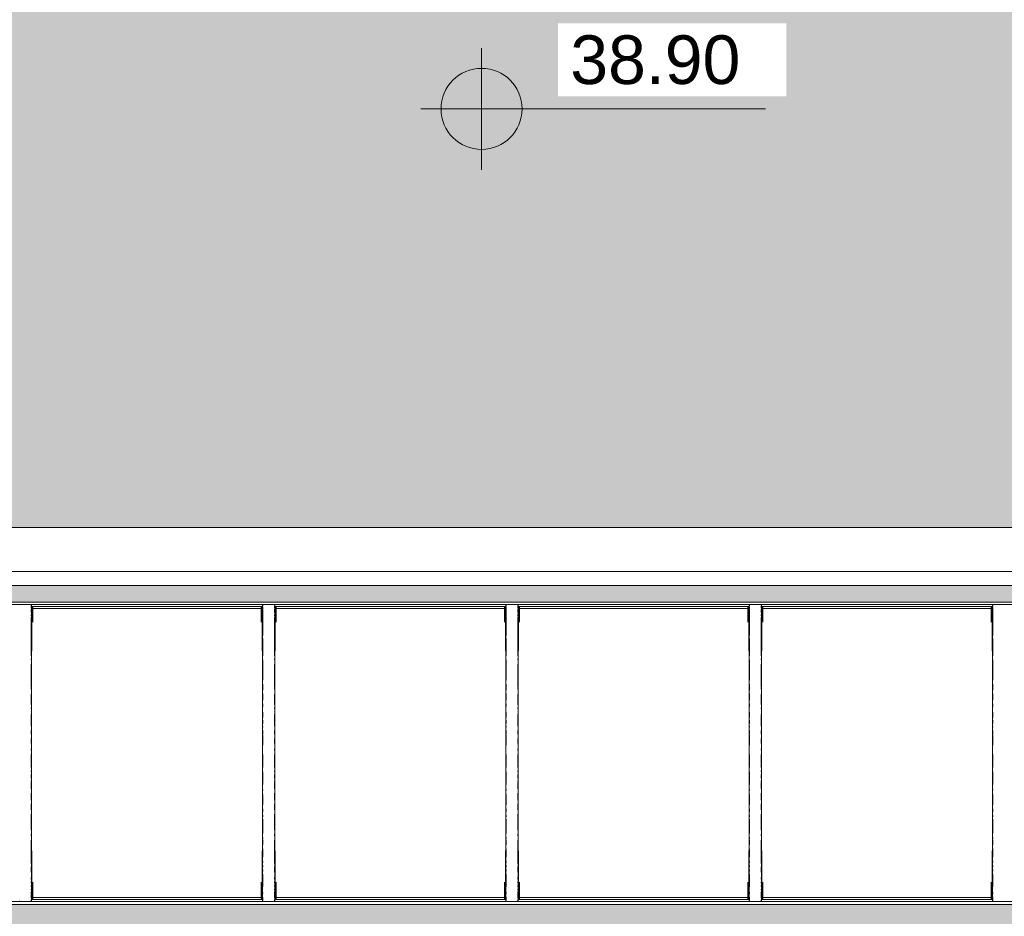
# Model space of a CAD drawing. Header units: millimetres. Extents: x -61176 to 31560, y -11428 to 53287.
# Tile 7 of 124: x -27988 to -23132, y 36413 to 40835. Entities that reach past the tile are written whole.
import ezdxf

# ---------------------------------------------------------------- set-up
doc = ezdxf.new("R2010")
doc.units = ezdxf.units.MM
for name, color, linetype, lineweight in [('A-FLOR', 192, 'Continuous', 9), ('A-FLOR-PATT', 8, 'Continuous', 9), ('A-GENM', 13, 'Continuous', 9), ('A-GLAZ', 151, 'Continuous', 9), ('A-WALL', 113, 'Continuous', 9), ('G-ANNO-DIMS', 111, 'Continuous', 9)]:
    doc.layers.add(name, color=color, linetype=linetype, lineweight=lineweight)
doc.styles.add('Arial_2', font='arial.ttf', dxfattribs={"height": 240})

# ---------------------------------------------------------------- blocks, each defined once
blk = doc.blocks.new('Skydome Long - type 2-1329215-Niveau 1')
at = {"layer": 'A-GLAZ'}
for p, q in [((-14014.3, 37963), (-38306.3, 37963)), ((-38294.1, 37951.4), (-14026.5, 37951.4)), ((-27988.5, 37950.9), (-27932.1, 37950.9)), ((-27931.7, 37932.4), (-27931.7, 37946.2)), ((-27931.7, 37941), (-26789.6, 37941)), ((-27930.3, 37936.9), (-27931.7, 37937.4)), ((-27931.7, 37932.8), (-27930.1, 37932.8)), ((-27931.6, 37932.5), (-27931.6, 37946.4)), ((-27930.3, 37942.6), (-27930.3, 37940)), ((-27930.3, 37940), (-27928.6, 37940)), ((-27930.3, 37892.5), (-27930.3, 37940)), ((-27930.1, 37949.2), (-27930.2, 37944.1)), ((-27930.1, 36488), (-27930.1, 37949.2)), ((-27928.6, 37940), (-27923.7, 37936.5)), ((-27928.6, 37722.4), (-27928.6, 37940)), ((-27923.7, 37863.8), (-27923.7, 37936.5)), ((-26796.9, 37930.2), (-27923.7, 37930.2)), ((-26796.9, 37936.5), (-26792, 37940)), ((-26796.9, 37936.5), (-26796.9, 37863.8)), ((-26792, 37940), (-26790.2, 37940)), ((-26792, 37722.4), (-26792, 37940)), ((-26790.4, 37944.1), (-26790.5, 37949.2)), ((-26790.5, 36488), (-26790.5, 37949.2)), ((-26790.4, 37932.8), (-26788.9, 37932.8)), ((-26790.2, 37940), (-26790.3, 37942.6)), ((-26790.2, 37722.4), (-26790.2, 37940)), ((-26788.9, 37930.2), (-26790.2, 37930.2)), ((-26789, 37943.2), (-26789, 37949.2)), ((-26789, 37930.1), (-26789, 37937.4)), ((-26788.9, 37942.7), (-26788.9, 37947.4)), ((-26788.9, 37929.2), (-26788.9, 37937.2)), ((-26788.5, 37950.9), (-26732.1, 37950.9)), ((-26731.7, 37932.4), (-26731.7, 37946.2)), ((-26731.7, 37941), (-25589.6, 37941)), ((-26730.3, 37936.9), (-26731.7, 37937.4)), ((-26731.7, 37932.8), (-26730.1, 37932.8)), ((-26731.6, 37932.5), (-26731.6, 37946.4)), ((-26730.3, 37942.6), (-26730.3, 37940)), ((-26730.3, 37940), (-26728.6, 37940)), ((-26730.3, 37892.5), (-26730.3, 37940)), ((-26730.1, 37949.2), (-26730.2, 37944.1)), ((-26730.1, 36488), (-26730.1, 37949.2)), ((-26728.6, 37940), (-26723.7, 37936.5)), ((-26728.6, 37722.4), (-26728.6, 37940)), ((-26723.7, 37863.8), (-26723.7, 37936.5)), ((-25596.9, 37930.2), (-26723.7, 37930.2)), ((-25596.9, 37936.5), (-25592, 37940)), ((-25596.9, 37936.5), (-25596.9, 37863.8)), ((-25592, 37940), (-25590.2, 37940)), ((-25592, 37722.4), (-25592, 37940)), ((-25590.4, 37944.1), (-25590.5, 37949.2)), ((-25590.5, 36488), (-25590.5, 37949.2)), ((-25590.4, 37932.8), (-25588.9, 37932.8)), ((-25590.2, 37940), (-25590.3, 37942.6)), ((-25590.2, 37722.4), (-25590.2, 37940)), ((-25588.9, 37930.2), (-25590.2, 37930.2)), ((-25589, 37943.2), (-25589, 37949.2)), ((-25589, 37930.1), (-25589, 37937.4)), ((-25588.9, 37942.7), (-25588.9, 37947.4)), ((-25588.9, 37929.2), (-25588.9, 37937.2)), ((-25588.5, 37950.9), (-25532.1, 37950.9)), ((-25531.7, 37932.4), (-25531.7, 37946.2)), ((-25531.7, 37941), (-24389.6, 37941)), ((-25530.3, 37936.9), (-25531.7, 37937.4)), ((-25531.7, 37932.8), (-25530.1, 37932.8)), ((-25531.6, 37932.5), (-25531.6, 37946.4)), ((-25530.3, 37942.6), (-25530.3, 37940)), ((-25530.3, 37940), (-25528.6, 37940)), ((-25530.3, 37892.5), (-25530.3, 37940)), ((-25530.1, 37949.2), (-25530.2, 37944.1)), ((-25530.1, 36488), (-25530.1, 37949.2)), ((-25528.6, 37940), (-25523.7, 37936.5)), ((-25528.6, 37722.4), (-25528.6, 37940)), ((-25523.7, 37863.8), (-25523.7, 37936.5)), ((-24396.9, 37930.2), (-25523.7, 37930.2)), ((-24396.9, 37936.5), (-24392, 37940)), ((-24396.9, 37936.5), (-24396.9, 37863.8)), ((-24392, 37940), (-24390.2, 37940)), ((-24392, 37722.4), (-24392, 37940)), ((-24390.4, 37944.1), (-24390.5, 37949.2)), ((-24390.5, 36488), (-24390.5, 37949.2)), ((-24390.4, 37932.8), (-24388.9, 37932.8)), ((-24390.2, 37940), (-24390.3, 37942.6)), ((-24390.2, 37722.4), (-24390.2, 37940)), ((-24388.9, 37930.2), (-24390.2, 37930.2)), ((-24389, 37943.2), (-24389, 37949.2)), ((-24389, 37930.1), (-24389, 37937.4)), ((-24388.9, 37942.7), (-24388.9, 37947.4)), ((-24388.9, 37929.2), (-24388.9, 37937.2)), ((-24388.5, 37950.9), (-24332.1, 37950.9)), ((-24331.7, 37932.4), (-24331.7, 37946.2)), ((-24331.7, 37941), (-23189.6, 37941)), ((-24330.3, 37936.9), (-24331.7, 37937.4)), ((-24331.7, 37932.8), (-24330.1, 37932.8)), ((-24331.6, 37932.5), (-24331.6, 37946.4)), ((-24330.3, 37942.6), (-24330.3, 37940)), ((-24330.3, 37940), (-24328.6, 37940)), ((-24330.3, 37892.5), (-24330.3, 37940)), ((-24330.1, 37949.2), (-24330.2, 37944.1)), ((-24330.1, 36488), (-24330.1, 37949.2)), ((-24328.6, 37940), (-24323.7, 37936.5)), ((-24328.6, 37722.4), (-24328.6, 37940)), ((-24323.7, 37863.8), (-24323.7, 37936.5)), ((-23196.9, 37930.2), (-24323.7, 37930.2)), ((-23196.9, 37936.5), (-23192, 37940)), ((-23196.9, 37936.5), (-23196.9, 37863.8)), ((-23192, 37940), (-23190.2, 37940)), ((-23192, 37722.4), (-23192, 37940)), ((-23190.4, 37944.1), (-23190.5, 37949.2)), ((-23190.5, 36488), (-23190.5, 37949.2)), ((-23190.4, 37932.8), (-23188.9, 37932.8)), ((-23190.2, 37940), (-23190.3, 37942.6)), ((-23190.2, 37722.4), (-23190.2, 37940)), ((-23188.9, 37930.2), (-23190.2, 37930.2)), ((-23189, 37943.2), (-23189, 37949.2)), ((-23189, 37930.1), (-23189, 37937.4)), ((-23188.9, 37942.7), (-23188.9, 37947.4)), ((-23188.9, 37929.2), (-23188.9, 37937.2)), ((-23188.5, 37950.9), (-23132.1, 37950.9)), ((-27931.7, 37919.7), (-27931.7, 37925.6)), ((-27931.7, 37912.1), (-27931.7, 37917.9)), ((-27931.7, 37894.2), (-27931.7, 37901.2)), ((-27931.7, 37697.3), (-27931.7, 37888.4)), ((-27931.6, 37920.3), (-27931.6, 37925.1)), ((-27931.6, 37911.9), (-27931.6, 37918)), ((-27931.6, 37894.3), (-27931.6, 37901.4)), ((-27931.6, 37698.5), (-27931.6, 37888.8)), ((-27930.3, 37722.4), (-27930.3, 37885.9)), ((-26789, 37798.4), (-26789, 37926.6)), ((-26788.9, 37798.4), (-26788.9, 37926.5)), ((-26731.7, 37919.7), (-26731.7, 37925.6)), ((-26731.7, 37912.1), (-26731.7, 37917.9)), ((-26731.7, 37894.2), (-26731.7, 37901.2)), ((-26731.7, 37697.3), (-26731.7, 37888.4)), ((-26731.6, 37920.3), (-26731.6, 37925.1)), ((-26731.6, 37911.9), (-26731.6, 37918)), ((-26731.6, 37894.3), (-26731.6, 37901.4)), ((-26731.6, 37698.5), (-26731.6, 37888.8)), ((-26730.3, 37722.4), (-26730.3, 37885.9)), ((-25589, 37798.4), (-25589, 37926.6)), ((-25588.9, 37798.4), (-25588.9, 37926.5)), ((-25531.7, 37919.7), (-25531.7, 37925.6)), ((-25531.7, 37912.1), (-25531.7, 37917.9)), ((-25531.7, 37894.2), (-25531.7, 37901.2)), ((-25531.7, 37697.3), (-25531.7, 37888.4)), ((-25531.6, 37920.3), (-25531.6, 37925.1)), ((-25531.6, 37911.9), (-25531.6, 37918)), ((-25531.6, 37894.3), (-25531.6, 37901.4)), ((-25531.6, 37698.5), (-25531.6, 37888.8)), ((-25530.3, 37722.4), (-25530.3, 37885.9)), ((-24389, 37798.4), (-24389, 37926.6)), ((-24388.9, 37798.4), (-24388.9, 37926.5)), ((-24331.7, 37919.7), (-24331.7, 37925.6)), ((-24331.7, 37912.1), (-24331.7, 37917.9)), ((-24331.7, 37894.2), (-24331.7, 37901.2)), ((-24331.7, 37697.3), (-24331.7, 37888.4)), ((-24331.6, 37920.3), (-24331.6, 37925.1)), ((-24331.6, 37911.9), (-24331.6, 37918)), ((-24331.6, 37894.3), (-24331.6, 37901.4)), ((-24331.6, 37698.5), (-24331.6, 37888.8)), ((-24330.3, 37722.4), (-24330.3, 37885.9)), ((-23189, 37798.4), (-23189, 37926.6)), ((-23188.9, 37798.4), (-23188.9, 37926.5)), ((-26789, 37698.5), (-26789, 37782.5)), ((-26788.9, 37697.3), (-26788.9, 37782.7)), ((-25589, 37698.5), (-25589, 37782.5)), ((-25588.9, 37697.3), (-25588.9, 37782.7)), ((-24389, 37698.5), (-24389, 37782.5)), ((-24388.9, 37697.3), (-24388.9, 37782.7)), ((-23189, 37698.5), (-23189, 37782.5)), ((-23188.9, 37697.3), (-23188.9, 37782.7)), ((-27931.7, 37678.1), (-27931.7, 37682.3)), ((-27931.7, 37542.2), (-27931.7, 37655.7)), ((-27931.6, 37678.6), (-27931.6, 37682.4)), ((-27931.6, 37542.6), (-27931.6, 37654.6)), ((-26789, 37577.3), (-26789, 37677.3)), ((-26788.9, 37577.3), (-26788.9, 37678.3)), ((-26731.7, 37678.1), (-26731.7, 37682.3)), ((-26731.7, 37542.2), (-26731.7, 37655.7)), ((-26731.6, 37678.6), (-26731.6, 37682.4)), ((-26731.6, 37542.6), (-26731.6, 37654.6)), ((-25589, 37577.3), (-25589, 37677.3)), ((-25588.9, 37577.3), (-25588.9, 37678.3)), ((-25531.7, 37678.1), (-25531.7, 37682.3)), ((-25531.7, 37542.2), (-25531.7, 37655.7)), ((-25531.6, 37678.6), (-25531.6, 37682.4)), ((-25531.6, 37542.6), (-25531.6, 37654.6)), ((-24389, 37577.3), (-24389, 37677.3)), ((-24388.9, 37577.3), (-24388.9, 37678.3)), ((-24331.7, 37678.1), (-24331.7, 37682.3)), ((-24331.7, 37542.2), (-24331.7, 37655.7)), ((-24331.6, 37678.6), (-24331.6, 37682.4)), ((-24331.6, 37542.6), (-24331.6, 37654.6)), ((-23189, 37577.3), (-23189, 37677.3)), ((-23188.9, 37577.3), (-23188.9, 37678.3)), ((-26789, 37528.5), (-26789, 37557.4)), ((-26788.9, 37528.5), (-26788.9, 37557.8)), ((-25589, 37528.5), (-25589, 37557.4)), ((-25588.9, 37528.5), (-25588.9, 37557.8)), ((-24389, 37528.5), (-24389, 37557.4)), ((-24388.9, 37528.5), (-24388.9, 37557.8)), ((-23189, 37528.5), (-23189, 37557.4)), ((-23188.9, 37528.5), (-23188.9, 37557.8)), ((-27931.7, 37533.1), (-27931.7, 37539)), ((-27931.7, 37457.8), (-27931.7, 37508.6)), ((-27931.6, 37533.9), (-27931.6, 37538.6)), ((-27931.6, 37459.1), (-27931.6, 37508.2)), ((-26789, 37478.7), (-26789, 37510.6)), ((-26788.9, 37478.6), (-26788.9, 37511.8)), ((-26731.7, 37533.1), (-26731.7, 37539)), ((-26731.7, 37457.8), (-26731.7, 37508.6)), ((-26731.6, 37533.9), (-26731.6, 37538.6)), ((-26731.6, 37459.1), (-26731.6, 37508.2)), ((-25589, 37478.7), (-25589, 37510.6)), ((-25588.9, 37478.6), (-25588.9, 37511.8)), ((-25531.7, 37533.1), (-25531.7, 37539)), ((-25531.7, 37457.8), (-25531.7, 37508.6)), ((-25531.6, 37533.9), (-25531.6, 37538.6)), ((-25531.6, 37459.1), (-25531.6, 37508.2)), ((-24389, 37478.7), (-24389, 37510.6)), ((-24388.9, 37478.6), (-24388.9, 37511.8)), ((-24331.7, 37533.1), (-24331.7, 37539)), ((-24331.7, 37457.8), (-24331.7, 37508.6)), ((-24331.6, 37533.9), (-24331.6, 37538.6)), ((-24331.6, 37459.1), (-24331.6, 37508.2)), ((-23189, 37478.7), (-23189, 37510.6)), ((-23188.9, 37478.6), (-23188.9, 37511.8)), ((-26789, 37455.3), (-26789, 37460)), ((-26789, 37446.3), (-26789, 37450.9)), ((-26788.9, 37454.9), (-26788.9, 37461.3)), ((-26788.9, 37445.7), (-26788.9, 37451.5)), ((-25589, 37455.3), (-25589, 37460)), ((-25589, 37446.3), (-25589, 37450.9)), ((-25588.9, 37454.9), (-25588.9, 37461.3)), ((-25588.9, 37445.7), (-25588.9, 37451.5)), ((-24389, 37455.3), (-24389, 37460)), ((-24389, 37446.3), (-24389, 37450.9)), ((-24388.9, 37454.9), (-24388.9, 37461.3)), ((-24388.9, 37445.7), (-24388.9, 37451.5)), ((-23189, 37455.3), (-23189, 37460)), ((-23189, 37446.3), (-23189, 37450.9)), ((-23188.9, 37454.9), (-23188.9, 37461.3)), ((-23188.9, 37445.7), (-23188.9, 37451.5)), ((-27931.7, 37435.7), (-27931.7, 37440.6)), ((-27931.7, 37403.6), (-27931.7, 37410.3)), ((-27931.7, 37349.9), (-27931.7, 37400.2)), ((-27931.6, 37436.2), (-27931.6, 37440)), ((-27931.6, 37404.1), (-27931.6, 37409)), ((-27931.6, 37349.9), (-27931.6, 37399.8)), ((-26789, 37395.2), (-26789, 37419.4)), ((-26788.9, 37393.8), (-26788.9, 37419.8)), ((-26731.7, 37435.7), (-26731.7, 37440.6)), ((-26731.7, 37403.6), (-26731.7, 37410.3)), ((-26731.7, 37349.9), (-26731.7, 37400.2)), ((-26731.6, 37436.2), (-26731.6, 37440.6)), ((-26731.6, 37404.1), (-26731.6, 37409)), ((-26731.6, 37349.9), (-26731.6, 37399.8)), ((-25589, 37395.2), (-25589, 37419.4)), ((-25588.9, 37393.8), (-25588.9, 37419.8)), ((-25531.7, 37435.7), (-25531.7, 37440.6)), ((-25531.7, 37403.6), (-25531.7, 37410.3)), ((-25531.7, 37349.9), (-25531.7, 37400.2)), ((-25531.6, 37436.2), (-25531.6, 37440.6)), ((-25531.6, 37404.1), (-25531.6, 37409)), ((-25531.6, 37349.9), (-25531.6, 37399.8)), ((-24389, 37395.2), (-24389, 37419.4)), ((-24388.9, 37393.8), (-24388.9, 37419.8)), ((-24331.7, 37435.7), (-24331.7, 37440.6)), ((-24331.7, 37403.6), (-24331.7, 37410.3)), ((-24331.7, 37349.9), (-24331.7, 37400.2)), ((-24331.6, 37436.2), (-24331.6, 37440.6)), ((-24331.6, 37404.1), (-24331.6, 37409)), ((-24331.6, 37349.9), (-24331.6, 37399.8)), ((-23189, 37395.2), (-23189, 37419.4)), ((-23188.9, 37393.8), (-23188.9, 37419.8)), ((-26789, 37363), (-26789, 37380.6)), ((-26789, 37345.5), (-26789, 37350)), ((-26788.9, 37363), (-26788.9, 37381)), ((-26788.9, 37345.1), (-26788.9, 37350)), ((-25589, 37363), (-25589, 37380.6)), ((-25589, 37345.5), (-25589, 37350)), ((-25588.9, 37363), (-25588.9, 37381)), ((-25588.9, 37345.1), (-25588.9, 37350)), ((-24389, 37363), (-24389, 37380.6)), ((-24389, 37345.5), (-24389, 37350)), ((-24388.9, 37363), (-24388.9, 37381)), ((-24388.9, 37345.1), (-24388.9, 37350)), ((-23189, 37363), (-23189, 37380.6)), ((-23189, 37345.5), (-23189, 37350)), ((-23188.9, 37363), (-23188.9, 37381)), ((-23188.9, 37345.1), (-23188.9, 37350)), ((-27931.7, 37310.6), (-27931.7, 37328.6)), ((-27931.6, 37310.6), (-27931.6, 37328.2)), ((-26789, 37312.7), (-26789, 37328.2)), ((-26789, 37257.7), (-26789, 37308.1)), ((-26788.9, 37312.3), (-26788.9, 37328.7)), ((-26788.9, 37257.7), (-26788.9, 37308.1)), ((-26731.7, 37310.6), (-26731.7, 37328.6)), ((-26731.6, 37310.6), (-26731.6, 37328.2)), ((-25589, 37312.7), (-25589, 37328.2)), ((-25589, 37257.7), (-25589, 37308.1)), ((-25588.9, 37312.3), (-25588.9, 37328.7)), ((-25588.9, 37257.7), (-25588.9, 37308.1)), ((-25531.7, 37310.6), (-25531.7, 37328.6)), ((-25531.6, 37310.6), (-25531.6, 37328.2)), ((-24389, 37312.7), (-24389, 37328.2)), ((-24389, 37257.7), (-24389, 37308.1)), ((-24388.9, 37312.3), (-24388.9, 37328.7)), ((-24388.9, 37257.7), (-24388.9, 37308.1)), ((-24331.7, 37310.6), (-24331.7, 37328.6)), ((-24331.6, 37310.6), (-24331.6, 37328.2)), ((-23189, 37312.7), (-23189, 37328.2)), ((-23189, 37257.7), (-23189, 37308.1)), ((-23188.9, 37312.3), (-23188.9, 37328.7)), ((-23188.9, 37257.7), (-23188.9, 37308.1)), ((-27931.7, 37286.1), (-27931.7, 37289.5)), ((-27931.7, 37264.3), (-27931.7, 37282.5)), ((-27931.6, 37286.6), (-27931.6, 37289.1)), ((-27931.6, 37264.3), (-27931.6, 37282.1)), ((-26731.7, 37286.1), (-26731.7, 37289.5)), ((-26731.7, 37264.3), (-26731.7, 37282.5)), ((-26731.6, 37286.6), (-26731.6, 37289.1)), ((-26731.6, 37264.3), (-26731.6, 37282.1)), ((-25531.7, 37286.1), (-25531.7, 37289.5)), ((-25531.7, 37264.3), (-25531.7, 37282.5)), ((-25531.6, 37286.6), (-25531.6, 37289.1)), ((-25531.6, 37264.3), (-25531.6, 37282.1)), ((-24331.7, 37286.1), (-24331.7, 37289.5)), ((-24331.7, 37264.3), (-24331.7, 37282.5)), ((-24331.6, 37286.6), (-24331.6, 37289.1)), ((-24331.6, 37264.3), (-24331.6, 37282.1)), ((-27931.7, 37233), (-27931.7, 37239.5)), ((-27931.7, 37166.6), (-27931.7, 37211.3)), ((-27931.6, 37233.5), (-27931.6, 37237.7)), ((-27931.6, 37167.1), (-27931.6, 37211.3)), ((-26789, 37180.4), (-26789, 37211.3)), ((-26788.9, 37179.9), (-26788.9, 37211.3)), ((-26731.7, 37233), (-26731.7, 37239.5)), ((-26731.7, 37166.6), (-26731.7, 37211.3)), ((-26731.6, 37233.5), (-26731.6, 37237.7)), ((-26731.6, 37167.1), (-26731.6, 37211.3)), ((-25589, 37180.4), (-25589, 37211.3)), ((-25588.9, 37179.9), (-25588.9, 37211.3)), ((-25531.7, 37233), (-25531.7, 37239.5)), ((-25531.7, 37166.6), (-25531.7, 37211.3)), ((-25531.6, 37233.5), (-25531.6, 37237.7)), ((-25531.6, 37167.1), (-25531.6, 37211.3)), ((-24389, 37180.4), (-24389, 37211.3)), ((-24388.9, 37179.9), (-24388.9, 37211.3)), ((-24331.7, 37233), (-24331.7, 37239.5)), ((-24331.7, 37166.6), (-24331.7, 37211.3)), ((-24331.6, 37233.5), (-24331.6, 37237.7)), ((-24331.6, 37167.1), (-24331.6, 37211.3)), ((-23189, 37180.4), (-23189, 37211.3)), ((-23188.9, 37179.9), (-23188.9, 37211.3)), ((-27931.7, 37146.5), (-27931.7, 37163.1)), ((-27931.6, 37147), (-27931.6, 37162.6)), ((-26789, 37153.8), (-26789, 37175.9)), ((-26788.9, 37153.3), (-26788.9, 37176.4)), ((-26731.7, 37146.5), (-26731.7, 37163.1)), ((-26731.6, 37147), (-26731.6, 37162.6)), ((-25589, 37153.8), (-25589, 37175.9)), ((-25588.9, 37153.3), (-25588.9, 37176.4)), ((-25531.7, 37146.5), (-25531.7, 37163.1)), ((-25531.6, 37147), (-25531.6, 37162.6)), ((-24389, 37153.8), (-24389, 37175.9)), ((-24388.9, 37153.3), (-24388.9, 37176.4)), ((-24331.7, 37146.5), (-24331.7, 37163.1)), ((-24331.6, 37147), (-24331.6, 37162.6)), ((-23189, 37153.8), (-23189, 37175.9)), ((-23188.9, 37153.3), (-23188.9, 37176.4)), ((-27931.7, 37124.9), (-27931.7, 37129.9)), ((-27931.7, 37093.5), (-27931.7, 37111.8)), ((-27931.6, 37124.9), (-27931.6, 37129.4)), ((-27931.6, 37093.9), (-27931.6, 37111.8)), ((-26789, 37147), (-26789, 37149.4)), ((-26789, 37074.4), (-26789, 37125)), ((-26788.9, 37146.5), (-26788.9, 37149.8)), ((-26788.9, 37073.9), (-26788.9, 37125)), ((-26731.7, 37124.9), (-26731.7, 37129.9)), ((-26731.7, 37093.5), (-26731.7, 37111.8)), ((-26731.6, 37124.9), (-26731.6, 37129.4)), ((-26731.6, 37093.9), (-26731.6, 37111.8)), ((-25589, 37147), (-25589, 37149.4)), ((-25589, 37074.4), (-25589, 37125)), ((-25588.9, 37146.5), (-25588.9, 37149.8)), ((-25588.9, 37073.9), (-25588.9, 37125)), ((-25531.7, 37124.9), (-25531.7, 37129.9)), ((-25531.7, 37093.5), (-25531.7, 37111.8)), ((-25531.6, 37124.9), (-25531.6, 37129.4)), ((-25531.6, 37093.9), (-25531.6, 37111.8)), ((-24389, 37147), (-24389, 37149.4)), ((-24389, 37074.4), (-24389, 37125)), ((-24388.9, 37146.5), (-24388.9, 37149.8)), ((-24388.9, 37073.9), (-24388.9, 37125)), ((-24331.7, 37124.9), (-24331.7, 37129.9)), ((-24331.7, 37093.5), (-24331.7, 37111.8)), ((-24331.6, 37124.9), (-24331.6, 37129.4)), ((-24331.6, 37093.9), (-24331.6, 37111.8)), ((-23189, 37147), (-23189, 37149.4)), ((-23189, 37074.4), (-23189, 37125)), ((-23188.9, 37146.5), (-23188.9, 37149.8)), ((-23188.9, 37073.9), (-23188.9, 37125)), ((-27931.7, 37073.8), (-27931.7, 37080.5)), ((-27931.7, 37040.9), (-27931.7, 37070.5)), ((-27931.6, 37074.3), (-27931.6, 37079.1)), ((-27931.6, 37041.4), (-27931.6, 37070)), ((-26789, 37065), (-26789, 37070)), ((-26788.9, 37063.7), (-26788.9, 37070.5)), ((-26731.7, 37073.8), (-26731.7, 37080.5)), ((-26731.7, 37040.9), (-26731.7, 37070.5)), ((-26731.6, 37074.3), (-26731.6, 37079.1)), ((-26731.6, 37041.4), (-26731.6, 37070)), ((-25589, 37065), (-25589, 37070)), ((-25588.9, 37063.7), (-25588.9, 37070.5)), ((-25531.7, 37073.8), (-25531.7, 37080.5)), ((-25531.7, 37040.9), (-25531.7, 37070.5)), ((-25531.6, 37074.3), (-25531.6, 37079.1)), ((-25531.6, 37041.4), (-25531.6, 37070)), ((-24389, 37065), (-24389, 37070)), ((-24388.9, 37063.7), (-24388.9, 37070.5)), ((-24331.7, 37073.8), (-24331.7, 37080.5)), ((-24331.7, 37040.9), (-24331.7, 37070.5)), ((-24331.6, 37074.3), (-24331.6, 37079.1)), ((-24331.6, 37041.4), (-24331.6, 37070)), ((-23189, 37065), (-23189, 37070)), ((-23188.9, 37063.7), (-23188.9, 37070.5)), ((-27931.7, 36985.3), (-27931.7, 37019.7)), ((-27931.6, 36986.6), (-27931.6, 37019.7)), ((-26789, 37033), (-26789, 37037.1)), ((-26789, 37008.9), (-26789, 37013.7)), ((-26788.9, 37032.6), (-26788.9, 37037.6)), ((-26788.9, 37008.4), (-26788.9, 37015)), ((-26731.7, 36985.3), (-26731.7, 37019.7)), ((-26731.6, 36986.6), (-26731.6, 37019.7)), ((-25589, 37033), (-25589, 37037.1)), ((-25589, 37008.9), (-25589, 37013.7)), ((-25588.9, 37032.6), (-25588.9, 37037.6)), ((-25588.9, 37008.4), (-25588.9, 37015)), ((-25531.7, 36985.3), (-25531.7, 37019.7)), ((-25531.6, 36986.6), (-25531.6, 37019.7)), ((-24389, 37033), (-24389, 37037.1)), ((-24389, 37008.9), (-24389, 37013.7)), ((-24388.9, 37032.6), (-24388.9, 37037.6)), ((-24388.9, 37008.4), (-24388.9, 37015)), ((-24331.7, 36985.3), (-24331.7, 37019.7)), ((-24331.6, 36986.6), (-24331.6, 37019.7)), ((-23189, 37033), (-23189, 37037.1)), ((-23189, 37008.9), (-23189, 37013.7)), ((-23188.9, 37032.6), (-23188.9, 37037.6)), ((-23188.9, 37008.4), (-23188.9, 37015)), ((-27931.7, 36937.2), (-27931.7, 36967.7)), ((-27931.6, 36937.6), (-27931.6, 36967.7)), ((-26789, 36963.1), (-26789, 37004.4)), ((-26788.9, 36962.7), (-26788.9, 37004.9)), ((-26731.7, 36937.2), (-26731.7, 36967.7)), ((-26731.6, 36937.6), (-26731.6, 36967.7)), ((-25589, 36963.1), (-25589, 37004.4)), ((-25588.9, 36962.7), (-25588.9, 37004.9)), ((-25531.7, 36937.2), (-25531.7, 36967.7)), ((-25531.6, 36937.6), (-25531.6, 36967.7)), ((-24389, 36963.1), (-24389, 37004.4)), ((-24388.9, 36962.7), (-24388.9, 37004.9)), ((-24331.7, 36937.2), (-24331.7, 36967.7)), ((-24331.6, 36937.6), (-24331.6, 36967.7)), ((-23189, 36963.1), (-23189, 37004.4)), ((-23188.9, 36962.7), (-23188.9, 37004.9)), ((-27931.7, 36836.9), (-27931.7, 36916.7)), ((-27931.6, 36837.3), (-27931.6, 36916.7)), ((-26789, 36929.2), (-26789, 36942.2)), ((-26789, 36903.9), (-26789, 36910.8)), ((-26788.9, 36929.2), (-26788.9, 36942.2)), ((-26788.9, 36903.9), (-26788.9, 36912.1)), ((-26731.7, 36836.9), (-26731.7, 36916.7)), ((-26731.6, 36837.3), (-26731.6, 36916.7)), ((-25589, 36929.2), (-25589, 36942.2)), ((-25589, 36903.9), (-25589, 36910.8)), ((-25588.9, 36929.2), (-25588.9, 36942.2)), ((-25588.9, 36903.9), (-25588.9, 36912.1)), ((-25531.7, 36836.9), (-25531.7, 36916.7)), ((-25531.6, 36837.3), (-25531.6, 36916.7)), ((-24389, 36929.2), (-24389, 36942.2)), ((-24389, 36903.9), (-24389, 36910.8)), ((-24388.9, 36929.2), (-24388.9, 36942.2)), ((-24388.9, 36903.9), (-24388.9, 36912.1)), ((-24331.7, 36836.9), (-24331.7, 36916.7)), ((-24331.6, 36837.3), (-24331.6, 36916.7)), ((-23189, 36929.2), (-23189, 36942.2)), ((-23189, 36903.9), (-23189, 36910.8)), ((-23188.9, 36929.2), (-23188.9, 36942.2)), ((-23188.9, 36903.9), (-23188.9, 36912.1)), ((-26789, 36822.8), (-26789, 36891.4)), ((-26788.9, 36821.6), (-26788.9, 36891.4)), ((-25589, 36822.8), (-25589, 36891.4)), ((-25588.9, 36821.6), (-25588.9, 36891.4)), ((-24389, 36822.8), (-24389, 36891.4)), ((-24388.9, 36821.6), (-24388.9, 36891.4)), ((-23189, 36822.8), (-23189, 36891.4)), ((-23188.9, 36821.6), (-23188.9, 36891.4)), ((-27931.7, 36809.5), (-27931.7, 36817.3)), ((-27931.6, 36810.8), (-27931.6, 36817.4)), ((-26731.7, 36809.5), (-26731.7, 36817.3)), ((-26731.6, 36810.8), (-26731.6, 36817.4)), ((-25531.7, 36809.5), (-25531.7, 36817.3)), ((-25531.6, 36810.8), (-25531.6, 36817.4)), ((-24331.7, 36809.5), (-24331.7, 36817.3)), ((-24331.6, 36810.8), (-24331.6, 36817.4)), ((-27931.7, 36673.4), (-27931.7, 36788.7)), ((-27931.6, 36673.6), (-27931.6, 36787.4)), ((-26789, 36793.1), (-26789, 36799.8)), ((-26789, 36765.1), (-26789, 36787.9)), ((-26788.9, 36793.1), (-26788.9, 36801)), ((-26788.9, 36764.7), (-26788.9, 36789)), ((-26731.7, 36673.4), (-26731.7, 36788.7)), ((-26731.6, 36673.6), (-26731.6, 36787.4)), ((-25589, 36793.1), (-25589, 36799.8)), ((-25589, 36765.1), (-25589, 36787.9)), ((-25588.9, 36793.1), (-25588.9, 36801)), ((-25588.9, 36764.7), (-25588.9, 36789)), ((-25531.7, 36673.4), (-25531.7, 36788.7)), ((-25531.6, 36673.6), (-25531.6, 36787.4)), ((-24389, 36793.1), (-24389, 36799.8)), ((-24389, 36765.1), (-24389, 36787.9)), ((-24388.9, 36793.1), (-24388.9, 36801)), ((-24388.9, 36764.7), (-24388.9, 36789)), ((-24331.7, 36673.4), (-24331.7, 36788.7)), ((-24331.6, 36673.6), (-24331.6, 36787.4)), ((-23189, 36793.1), (-23189, 36799.8)), ((-23189, 36765.1), (-23189, 36787.9)), ((-23188.9, 36793.1), (-23188.9, 36801)), ((-23188.9, 36764.7), (-23188.9, 36789)), ((-27930.3, 36496.4), (-27930.3, 36736.5)), ((-27928.6, 36496.4), (-27928.6, 36736.5)), ((-26792, 36496.4), (-26792, 36736.5)), ((-26790.2, 36496.4), (-26790.2, 36736.5)), ((-26789, 36707.3), (-26789, 36745.4)), ((-26788.9, 36706.9), (-26788.9, 36745.4)), ((-26730.3, 36496.4), (-26730.3, 36736.5)), ((-26728.6, 36496.4), (-26728.6, 36736.5)), ((-25592, 36496.4), (-25592, 36736.5)), ((-25590.2, 36496.4), (-25590.2, 36736.5)), ((-25589, 36707.3), (-25589, 36746)), ((-25588.9, 36706.9), (-25588.9, 36746.1)), ((-25530.3, 36496.4), (-25530.3, 36736.5)), ((-25528.6, 36496.4), (-25528.6, 36736.5)), ((-24392, 36496.4), (-24392, 36736.5)), ((-24390.2, 36496.4), (-24390.2, 36736.5)), ((-24389, 36707.3), (-24389, 36745.4)), ((-24388.9, 36706.9), (-24388.9, 36745.4)), ((-24330.3, 36496.4), (-24330.3, 36736.5)), ((-24328.6, 36496.4), (-24328.6, 36736.5)), ((-23192, 36496.4), (-23192, 36736.5)), ((-23190.2, 36496.4), (-23190.2, 36736.5)), ((-23189, 36707.3), (-23189, 36745.4)), ((-23188.9, 36706.9), (-23188.9, 36745.4)), ((-26789, 36677.8), (-26789, 36684.4)), ((-26788.9, 36677.9), (-26788.9, 36685.4)), ((-25589, 36677.8), (-25589, 36684.4)), ((-25588.9, 36677.9), (-25588.9, 36685.4)), ((-24389, 36677.8), (-24389, 36684.4)), ((-24388.9, 36677.9), (-24388.9, 36685.4)), ((-23189, 36677.8), (-23189, 36684.4)), ((-23188.9, 36677.9), (-23188.9, 36685.4)), ((-27931.7, 36630.4), (-27931.7, 36656.3)), ((-27931.6, 36630.7), (-27931.6, 36656.3)), ((-26789, 36656.3), (-26789, 36662.3)), ((-26789, 36634.9), (-26789, 36641.3)), ((-26789, 36557.5), (-26789, 36619.7)), ((-26788.9, 36656.3), (-26788.9, 36663.4)), ((-26788.9, 36634.8), (-26788.9, 36642.2)), ((-26788.9, 36557.7), (-26788.9, 36620.7)), ((-26731.7, 36630.4), (-26731.7, 36656.3)), ((-26731.6, 36630.7), (-26731.6, 36656.3)), ((-25589, 36656.3), (-25589, 36662.3)), ((-25589, 36634.9), (-25589, 36641.3)), ((-25589, 36557.5), (-25589, 36619.7)), ((-25588.9, 36656.3), (-25588.9, 36663.4)), ((-25588.9, 36634.8), (-25588.9, 36642.2)), ((-25588.9, 36557.7), (-25588.9, 36620.7)), ((-25531.7, 36630.4), (-25531.7, 36656.3)), ((-25531.6, 36630.7), (-25531.6, 36656.3)), ((-24389, 36656.3), (-24389, 36662.3)), ((-24389, 36634.9), (-24389, 36641.3)), ((-24389, 36557.5), (-24389, 36619.7)), ((-24388.9, 36656.3), (-24388.9, 36663.4)), ((-24388.9, 36634.8), (-24388.9, 36642.2)), ((-24388.9, 36557.7), (-24388.9, 36620.7)), ((-24331.7, 36630.4), (-24331.7, 36656.3)), ((-24331.6, 36630.7), (-24331.6, 36656.3)), ((-23189, 36656.3), (-23189, 36662.3)), ((-23189, 36634.9), (-23189, 36641.3)), ((-23189, 36557.5), (-23189, 36619.7)), ((-23188.9, 36656.3), (-23188.9, 36663.4)), ((-23188.9, 36634.8), (-23188.9, 36642.2)), ((-23188.9, 36557.7), (-23188.9, 36620.7)), ((-27931.7, 36596.4), (-27931.7, 36603.4)), ((-27931.7, 36576.6), (-27931.7, 36583.4)), ((-27931.6, 36597.2), (-27931.6, 36603.4)), ((-27931.6, 36577.3), (-27931.6, 36583.3)), ((-27923.7, 36499.7), (-27923.7, 36581.9)), ((-26796.9, 36581.9), (-26796.9, 36499.7)), ((-26731.7, 36596.4), (-26731.7, 36603.4)), ((-26731.7, 36576.6), (-26731.7, 36583.4)), ((-26731.6, 36597.2), (-26731.6, 36603.4)), ((-26731.6, 36577.3), (-26731.6, 36583.3)), ((-26723.7, 36499.7), (-26723.7, 36581.9)), ((-25596.9, 36581.9), (-25596.9, 36499.7)), ((-25531.7, 36596.4), (-25531.7, 36603.4)), ((-25531.7, 36576.6), (-25531.7, 36583.4)), ((-25531.6, 36597.2), (-25531.6, 36603.4)), ((-25531.6, 36577.3), (-25531.6, 36583.3)), ((-25523.7, 36499.7), (-25523.7, 36581.9)), ((-24396.9, 36581.9), (-24396.9, 36499.7)), ((-24331.7, 36596.4), (-24331.7, 36603.4)), ((-24331.7, 36576.6), (-24331.7, 36583.4)), ((-24331.6, 36597.2), (-24331.6, 36603.4)), ((-24331.6, 36577.3), (-24331.6, 36583.3)), ((-24323.7, 36499.7), (-24323.7, 36581.9)), ((-23196.9, 36581.9), (-23196.9, 36499.7)), ((-27931.7, 36559.8), (-27931.7, 36564)), ((-27931.7, 36543.4), (-27931.7, 36545.8)), ((-27931.7, 36504.5), (-27931.7, 36533.6)), ((-27931.6, 36560.5), (-27931.6, 36563.9)), ((-27931.6, 36543.3), (-27931.6, 36546.4)), ((-27931.6, 36505.1), (-27931.6, 36532.7)), ((-26789, 36524), (-26789, 36530.9)), ((-26788.9, 36524), (-26788.9, 36530.6)), ((-26731.7, 36559.8), (-26731.7, 36564)), ((-26731.7, 36543.4), (-26731.7, 36545.8)), ((-26731.7, 36504.5), (-26731.7, 36533.6)), ((-26731.6, 36560.5), (-26731.6, 36563.9)), ((-26731.6, 36543.3), (-26731.6, 36546.4)), ((-26731.6, 36505.1), (-26731.6, 36532.7)), ((-25589, 36524), (-25589, 36530.9)), ((-25588.9, 36524), (-25588.9, 36530.6)), ((-25531.7, 36559.8), (-25531.7, 36564)), ((-25531.7, 36543.4), (-25531.7, 36545.8)), ((-25531.7, 36504.5), (-25531.7, 36533.6)), ((-25531.6, 36560.5), (-25531.6, 36563.9)), ((-25531.6, 36543.3), (-25531.6, 36546.4)), ((-25531.6, 36505.1), (-25531.6, 36532.7)), ((-24389, 36524), (-24389, 36530.9)), ((-24388.9, 36524), (-24388.9, 36530.6)), ((-24331.7, 36559.8), (-24331.7, 36564)), ((-24331.7, 36543.4), (-24331.7, 36545.8)), ((-24331.7, 36504.5), (-24331.7, 36533.6)), ((-24331.6, 36560.5), (-24331.6, 36563.9)), ((-24331.6, 36543.3), (-24331.6, 36546.4)), ((-24331.6, 36505.1), (-24331.6, 36532.7)), ((-23189, 36524), (-23189, 36530.9)), ((-23188.9, 36524), (-23188.9, 36530.6)), ((-38306.3, 36471.6), (-14014.3, 36471.6)), ((-14026.5, 36485.8), (-38294.1, 36485.8)), ((-27932.1, 36486.4), (-27988.5, 36486.4)), ((-27931.7, 36489.6), (-27931.7, 36495.7)), ((-27931.6, 36488), (-27931.6, 36495.2)), ((-26788.9, 36495.8), (-27931.1, 36495.8)), ((-27928.6, 36496.4), (-27930.3, 36496.4)), ((-27930.3, 36496.4), (-27930.3, 36494.4)), ((-27930.2, 36492.7), (-27930.1, 36488)), ((-27923.7, 36499.7), (-27928.6, 36496.4)), ((-27923.7, 36506.3), (-26796.9, 36506.3)), ((-27923.7, 36506.1), (-26796.9, 36506.1)), ((-26792, 36496.4), (-26796.9, 36499.7)), ((-26790.2, 36496.4), (-26792, 36496.4)), ((-26790.5, 36488), (-26790.4, 36492.7)), ((-26788.9, 36503.1), (-26790.4, 36503.1)), ((-26790.3, 36499.3), (-26788.9, 36498.9)), ((-26790.3, 36494.4), (-26790.2, 36496.4)), ((-26790.2, 36506.3), (-26788.9, 36506.3)), ((-26789, 36491.4), (-26789, 36507.5)), ((-26788.9, 36491.6), (-26788.9, 36507.6)), ((-26732.1, 36486.4), (-26788.5, 36486.4)), ((-26731.7, 36489.6), (-26731.7, 36495.7)), ((-26731.6, 36488), (-26731.6, 36495.2)), ((-25588.9, 36495.8), (-26731.1, 36495.8)), ((-26728.6, 36496.4), (-26730.3, 36496.4)), ((-26730.3, 36496.4), (-26730.3, 36494.4)), ((-26730.2, 36492.7), (-26730.1, 36488)), ((-26723.7, 36499.7), (-26728.6, 36496.4)), ((-26723.7, 36506.3), (-25596.9, 36506.3)), ((-26723.7, 36506.1), (-25596.9, 36506.1)), ((-25592, 36496.4), (-25596.9, 36499.7)), ((-25590.2, 36496.4), (-25592, 36496.4)), ((-25590.5, 36488), (-25590.4, 36492.7)), ((-25588.9, 36503.1), (-25590.4, 36503.1)), ((-25590.3, 36499.3), (-25588.9, 36498.9)), ((-25590.3, 36494.4), (-25590.2, 36496.4)), ((-25590.2, 36506.3), (-25588.9, 36506.3)), ((-25589, 36491.4), (-25589, 36507.5)), ((-25588.9, 36491.6), (-25588.9, 36507.6)), ((-25532.1, 36486.4), (-25588.5, 36486.4)), ((-25531.7, 36489.6), (-25531.7, 36495.7)), ((-25531.6, 36488), (-25531.6, 36495.2)), ((-24388.9, 36495.8), (-25531.1, 36495.8)), ((-25528.6, 36496.4), (-25530.3, 36496.4)), ((-25530.3, 36496.4), (-25530.3, 36494.4)), ((-25530.2, 36492.7), (-25530.1, 36488)), ((-25523.7, 36499.7), (-25528.6, 36496.4)), ((-25523.7, 36506.3), (-24396.9, 36506.3)), ((-25523.7, 36506.1), (-24396.9, 36506.1)), ((-24392, 36496.4), (-24396.9, 36499.7)), ((-24390.2, 36496.4), (-24392, 36496.4)), ((-24390.5, 36488), (-24390.4, 36492.7)), ((-24388.9, 36503.1), (-24390.4, 36503.1)), ((-24390.3, 36499.3), (-24388.9, 36498.9)), ((-24390.3, 36494.4), (-24390.2, 36496.4)), ((-24390.2, 36506.3), (-24388.9, 36506.3)), ((-24389, 36491.4), (-24389, 36507.5)), ((-24388.9, 36491.6), (-24388.9, 36507.6)), ((-24332.1, 36486.4), (-24388.5, 36486.4)), ((-24331.7, 36489.6), (-24331.7, 36495.7)), ((-24331.6, 36488), (-24331.6, 36495.2)), ((-23188.9, 36495.8), (-24331.1, 36495.8)), ((-24328.6, 36496.4), (-24330.3, 36496.4)), ((-24330.3, 36496.4), (-24330.3, 36494.4)), ((-24330.2, 36492.7), (-24330.1, 36488)), ((-24323.7, 36499.7), (-24328.6, 36496.4)), ((-24323.7, 36506.3), (-23196.9, 36506.3)), ((-24323.7, 36506.1), (-23196.9, 36506.1)), ((-23192, 36496.4), (-23196.9, 36499.7)), ((-23190.2, 36496.4), (-23192, 36496.4)), ((-23190.5, 36488), (-23190.4, 36492.7)), ((-23188.9, 36503.1), (-23190.4, 36503.1)), ((-23190.3, 36499.3), (-23188.9, 36498.9)), ((-23190.3, 36494.4), (-23190.2, 36496.4)), ((-23190.2, 36506.3), (-23188.9, 36506.3)), ((-23189, 36491.4), (-23189, 36507.5)), ((-23188.9, 36491.6), (-23188.9, 36507.6)), ((-23132.1, 36486.4), (-23188.5, 36486.4))]:
    blk.add_line(p, q, dxfattribs=at)
for centre, major_axis, ratio, start_param, end_param in [((-27988.5, 37949.2), (-2.03, 0), 0.830366, 4.712389, 6.281426), ((-27932.1, 37949.2), (2.03, 0), 0.830366, 0.001759, 1.570796), ((-27932.1, 37949.2), (0.508, 0), 0.830366, 1.338917, 1.570796), ((-26788.5, 37949.2), (-2.03, 0), 0.830366, 4.712389, 6.281426), ((-26788.5, 37949.2), (0.508, 0), 0.830366, 1.570796, 3.193953), ((-26732.1, 37949.2), (2.03, 0), 0.830366, 0.001759, 1.570796), ((-26732.1, 37949.2), (0.508, 0), 0.830366, 1.338917, 1.570796), ((-25588.5, 37949.2), (-2.03, 0), 0.830366, 4.712389, 6.281426), ((-25588.5, 37949.2), (0.508, 0), 0.830366, 1.570796, 3.193953), ((-25532.1, 37949.2), (2.03, 0), 0.830366, 0.001759, 1.570796), ((-25532.1, 37949.2), (0.508, 0), 0.830366, 1.338917, 1.570796), ((-24388.5, 37949.2), (-2.03, 0), 0.830366, 4.712389, 6.281426), ((-24388.5, 37949.2), (0.508, 0), 0.830366, 1.570796, 3.193953), ((-24332.1, 37949.2), (2.03, 0), 0.830366, 0.001759, 1.570796), ((-24332.1, 37949.2), (0.508, 0), 0.830366, 1.338917, 1.570796), ((-23188.5, 37949.2), (-2.03, 0), 0.830366, 4.712389, 6.281426), ((-23188.5, 37949.2), (0.508, 0), 0.830366, 1.570796, 3.193953), ((-27988.5, 36488), (2.03, 0), 0.767571, 3.143352, 4.712389), ((-27932.1, 36488), (2.03, 0), 0.767571, 4.712389, 6.281426), ((-27932.1, 36488), (0.508, 0), 0.767571, 4.712389, 6.335545), ((-26788.5, 36488), (2.03, 0), 0.767571, 3.143352, 4.712389), ((-26788.5, 36488), (0.508, 0), 0.767571, 4.48051, 4.712389), ((-26732.1, 36488), (2.03, 0), 0.767571, 4.712389, 6.281426), ((-26732.1, 36488), (0.508, 0), 0.767571, 4.712389, 6.335545), ((-25588.5, 36488), (2.03, 0), 0.767571, 3.143352, 4.712389), ((-25588.5, 36488), (0.508, 0), 0.767571, 4.48051, 4.712389), ((-25532.1, 36488), (-2.03, 0), 0.767571, 1.570796, 3.139834), ((-25532.1, 36488), (0.508, 0), 0.767571, 4.712389, 6.335545), ((-24388.5, 36488), (2.03, 0), 0.767571, 3.143352, 4.712389), ((-24388.5, 36488), (0.508, 0), 0.767571, 4.48051, 4.712389), ((-24332.1, 36488), (2.03, 0), 0.767571, 4.712389, 6.281426), ((-24332.1, 36488), (0.508, 0), 0.767571, 4.712389, 6.335545), ((-23188.5, 36488), (2.03, 0), 0.767571, 3.143352, 4.712389), ((-23188.5, 36488), (0.508, 0), 0.767571, 4.48051, 4.712389)]:
    blk.add_ellipse(centre, major_axis=major_axis, ratio=ratio, start_param=start_param, end_param=end_param, dxfattribs=at)
blk = doc.blocks.new('Accrotère R_1 - Accrotère R_1-1333940-Niveau 1')
at = {"layer": 'A-GENM'}
for p, q in [((-38330.9, -1404.1), (-38330.9, -38759.1)), ((-38114, -1621), (-38114, -38549.1))]:
    blk.add_line(p, q, dxfattribs=at)
blk = doc.blocks.new('Cotes d_élévation - Cote d_élévation - Cible remplie-10655-Niveau 1')
at = {"layer": 'G-ANNO-DIMS'}
h = blk.add_hatch(color=256, dxfattribs=at)
edge = h.paths.add_edge_path()
edge.add_line((0, 0), (-2, 0))
edge.add_arc((0, 0), 2, 90, 180, ccw=False)
edge.add_line((0, 2), (0, 0))
h = blk.add_hatch(color=256, dxfattribs=at)
edge = h.paths.add_edge_path()
edge.add_line((0, 0), (2, 0))
edge.add_arc((0, 0), 2, 270, 360, ccw=False)
edge.add_line((0, -2), (0, 0))
for p, q in [((0, -3), (0, 3)), ((-3, 0), (14, 0))]:
    blk.add_line(p, q, dxfattribs=at)
blk.add_circle((0, 0), 2, dxfattribs=at)

msp = doc.modelspace()

# ---------------------------------------------------------------- hatches: boundary and pattern name
at = {"layer": 'A-FLOR'}
h = msp.add_hatch(color=10, dxfattribs=at)
h.paths.add_polyline_path([(-53412.645, 29089.958), (-38765.915, 29089.958), (-38765.915, 38243.989), (-38759.054, 38243.989), (-38759.054, 38330.85), (-1404.139, 38330.85), (-1404.139, 38243.989), (-1381.018, 38243.989), (-1381.018, 38043.989), (-1391, 38043.989), (-1391, 36353.989), (3427.784, 36353.989), (3427.784, 45832.377), (-20659.837, 45832.377), (-20659.837, 43136.039), (-43843.999, 43136.039), (-43843.999, 44934.84), (-53501.152, 44934.84), (-53501.152, 29089.958)])
h.paths.add_polyline_path([(-42167.393, 36677.08), (-43350.498, 36677.08), (-43350.498, 37892.08), (-42135.498, 37892.08), (-42135.498, 36677.08)])
h.paths.add_polyline_path([(1118.857, 40662.512), (528.857, 40662.512), (528.857, 40858.79), (258.857, 40858.79), (258.857, 40762.512), (-331.143, 40762.512), (-331.143, 41352.512), (258.857, 41352.512), (258.857, 41058.79), (528.857, 41058.79), (528.857, 41252.512), (1118.857, 41252.512), (1118.857, 40953.467)])
h.paths.add_polyline_path([(-1962.211, 42843.939), (-2379.076, 42843.939), (-2379.076, 43040.217), (-2649.076, 43040.217), (-2649.076, 42943.939), (-3239.076, 42943.939), (-3239.076, 43533.939), (-2649.076, 43533.939), (-2649.076, 43240.217), (-2379.076, 43240.217), (-2379.076, 43433.939), (-1962.211, 43433.939), (-1962.211, 42929.714)])
at = {"layer": 'A-FLOR-PATT'}
h = msp.add_hatch(color=10, dxfattribs=at)
h.paths.add_polyline_path([(-38549.054, 29029.958), (-34519.054, 29029.958), (-34519.054, 36353.989), (-1621, 36353.989), (-1621, 38043.989), (-38549.054, 38043.899), (-38549.054, 29039.301)])
h.paths.add_polyline_path([(-36004.323, 33031.93), (-37204.323, 33031.93), (-37204.323, 33033.338), (-37211.823, 33033.338), (-37211.823, 34247.989), (-35996.823, 34247.989), (-35996.823, 33033.338), (-36004.323, 33033.338)])
h.paths.add_polyline_path([(-17650.398, 36471.591), (-38306.272, 36471.591), (-38305.807, 37962.98), (-14014.313, 37962.575), (-14014.778, 36471.591), (-17481.805, 36471.591)])
h.paths.add_polyline_path([(-4668.722, 36472.831), (-11954.479, 36472.831), (-11954.014, 37964.22), (-1862.521, 37963.815), (-1862.986, 36472.831), (-4500.128, 36472.831)])
h.paths.add_polyline_path([(-20796.913, 36506.134), (-20796.913, 36506.317), (-20853.669, 36506.134)])
h.paths.add_polyline_path([(-27996.913, 36506.134), (-27996.913, 36506.317), (-28018.88, 36506.134)])
h.paths.add_polyline_path([(-32796.913, 36506.134), (-32796.913, 36506.317), (-32823.786, 36506.134)])
h.paths.add_polyline_path([(-29196.913, 36506.134), (-29196.913, 36506.317), (-29199.032, 36506.134)])
h.paths.add_polyline_path([(-33996.913, 36506.134), (-33996.913, 36506.317), (-34003.939, 36506.134)])
h.paths.add_polyline_path([(-14796.913, 36506.134), (-14796.913, 36506.317), (-14952.907, 36506.134)])
h.paths.add_polyline_path([(-23196.913, 36506.134), (-23196.913, 36506.317), (-23213.974, 36506.134)])
h.paths.add_polyline_path([(-15996.913, 36506.134), (-15996.913, 36506.317), (-16048.763, 36506.134)])
h.paths.add_polyline_path([(-5102.263, 36507.374), (-5102.263, 36507.557), (-5174.501, 36507.374)])
h.paths.add_polyline_path([(-6330.834, 36507.374), (-6330.834, 36507.557), (-6354.654, 36507.374)])
h.paths.add_polyline_path([(-8787.977, 36507.374), (-8787.977, 36507.557), (-8799.255, 36507.374)])
h.paths.add_polyline_path([(-10016.549, 36507.374), (-10016.549, 36507.557), (-10063.704, 36507.374)])

# ---------------------------------------------------------------- linework, layer by layer
at = {"layer": 'A-WALL'}
msp.add_line((-1621, 38043.989), (-38549.054, 38043.989), dxfattribs=at)

# ---------------------------------------------------------------- block references
at = {"layer": 'A-GENM', "rotation": 270.0000000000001}
msp.add_blockref('Accrotère R_1 - Accrotère R_1-1333940-Niveau 1', (0, 0), dxfattribs=at)
at = {"layer": 'A-GLAZ'}
msp.add_blockref('Skydome Long - type 2-1329215-Niveau 1', (0, 0), dxfattribs=at)
at = {"layer": 'G-ANNO-DIMS', "xscale": 99.99999999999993, "yscale": 99.99999999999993, "zscale": 99.99999999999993}
msp.add_blockref('Cotes d_élévation - Cote d_élévation - Cible remplie-10655-Niveau 1', (-25710.437, 40395.012), dxfattribs=at)

# ---------------------------------------------------------------- next in the draw order: texts
at = {"layer": 'G-ANNO-DIMS', "insert": (-25272.813, 40757.808), "char_height": 240, "width": 1004.89974, "attachment_point": 1, "line_spacing_factor": 0.941778, "style": 'Arial_2', "bg_fill": 3, "box_fill_scale": 1.25, "bg_fill_color": 256, "bg_fill_true_color": 13158600, "bg_fill_transparency": 0}
msp.add_mtext('38.90', dxfattribs=at)

doc.saveas('drawing.dxf')
